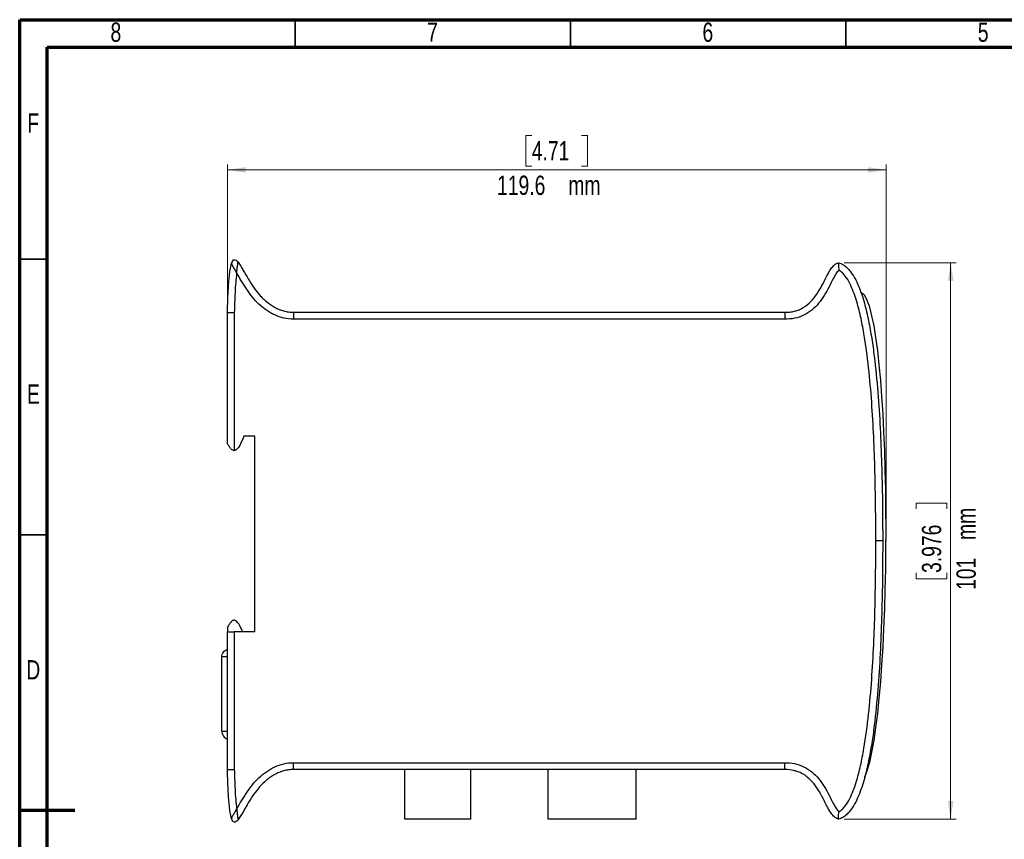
# Model space of a CAD drawing. Header units: millimetres. Extents: x 15 to 415, y 5 to 292.
# Tile 2 of 3: x 15 to 194, y 143 to 292. Entities that reach past the tile are written whole.
import ezdxf

# ---------------------------------------------------------------- set-up
doc = ezdxf.new("R2010")
doc.units = ezdxf.units.MM
doc.header["$PDSIZE"] = -1
doc.styles.add('SLDTEXTSTYLE0', font='TXT', dxfattribs={"width": 0.75})
doc.dimstyles.new('SLDDIMSTYLE0', dxfattribs={"dimtxt": 3.5, "dimasz": 3.302, "dimexe": 0, "dimexo": 0.0625, "dimgap": 0.875, "dimtad": 1, "dimdec": 1, "dimrnd": 1e-09, "dimzin": 12, "dimdsep": 46, "dimtxsty": 'SLDTEXTSTYLE0', "dimsah": 1, "dimcen": 0.09, "dimadec": 0, "dimazin": 3, "dimtfac": 1, "dimtdec": 1, "dimtofl": 0, "dimtmove": 0, "dimatfit": 3, "dimfxl": 1, "dimfrac": 2, "dimtolj": 1, "dimtzin": 12, "dimarcsym": 0})
doc.dimstyles.new('SLDDIMSTYLE1', dxfattribs={"dimtxt": 3.5, "dimasz": 3.302, "dimexe": 0, "dimexo": 0.0625, "dimgap": 0.875, "dimtad": 1, "dimdec": 3, "dimrnd": 1e-09, "dimzin": 12, "dimdsep": 46, "dimtxsty": 'SLDTEXTSTYLE0', "dimsah": 1, "dimcen": 0.09, "dimadec": 0, "dimazin": 3, "dimtfac": 1, "dimtdec": 3, "dimtofl": 0, "dimtmove": 0, "dimatfit": 3, "dimfxl": 1, "dimfrac": 2, "dimtolj": 1, "dimtzin": 12, "dimarcsym": 0})

# ---------------------------------------------------------------- blocks, each defined once
blk = doc.blocks.new('_D')
at = {"color": 7, "linetype": 'Continuous', "lineweight": 0}
for p, q in [((107.99, 271), (106.93, 271)), ((106.93, 271), (106.93, 265.44)), ((117.04, 271), (118.11, 271)), ((118.11, 271), (118.11, 265.44)), ((52.72, 239.88), (52.72, 265.74)), ((172.32, 264.74), (52.72, 264.74)), ((106.93, 265.44), (107.99, 265.44)), ((118.11, 265.44), (117.04, 265.44)), ((172.32, 198.38), (172.32, 265.74))]:
    blk.add_line(p, q, dxfattribs=at)
at = {"color": 7, "linetype": 'Continuous', "lineweight": 18}
for points in [[(52.72, 264.74), (56.02, 264.23), (56.02, 265.24)], [(172.32, 264.74), (169.02, 265.24), (169.02, 264.23)]]:
    blk.add_solid(points, dxfattribs=at)
at = {"color": 7, "linetype": 'Continuous', "lineweight": 18, "char_height": 3.5, "attachment_point": 1, "style": 'SLDTEXTSTYLE0'}
for s, insert in [('4.71', (107.99, 269.95)), ('119.6', (101.68, 263.69)), ('mm', (114.63, 263.69))]:
    blk.add_mtext(s, dxfattribs=dict(at, insert=insert))
blk = doc.blocks.new('_D_1')
at = {"color": 7, "linetype": 'Continuous', "lineweight": 0}
for p, q in [((164.72, 247.88), (185.06, 247.88)), ((184.06, 247.88), (184.06, 146.88)), ((177.79, 203.2), (177.79, 204.26)), ((177.79, 204.26), (183.35, 204.26)), ((183.35, 204.26), (183.35, 203.2)), ((177.79, 191.56), (177.79, 190.49)), ((183.35, 190.49), (183.35, 191.56)), ((177.79, 190.49), (183.35, 190.49)), ((164.72, 146.88), (185.06, 146.88))]:
    blk.add_line(p, q, dxfattribs=at)
at = {"color": 7, "linetype": 'Continuous', "lineweight": 18}
for points in [[(184.06, 247.88), (183.55, 244.58), (184.57, 244.58)], [(184.06, 146.88), (184.57, 150.18), (183.55, 150.18)]]:
    blk.add_solid(points, dxfattribs=at)
at = {"color": 7, "linetype": 'Continuous', "lineweight": 18, "char_height": 3.5, "attachment_point": 1, "rotation": 90, "style": 'SLDTEXTSTYLE0'}
for s, insert in [('mm', (185.11, 197.55)), ('3.976', (178.84, 191.56)), ('101', (185.11, 188.48))]:
    blk.add_mtext(s, dxfattribs=dict(at, insert=insert))

msp = doc.modelspace()

# ---------------------------------------------------------------- linework, layer by layer
at = {"color": 7, "linetype": 'Continuous', "lineweight": 70}
for p, q in [((15, 292), (415, 292)), ((15, 5), (15, 292)), ((20, 287), (410, 287)), ((20, 10), (20, 287)), ((15, 148.5), (25, 148.5))]:
    msp.add_line(p, q, dxfattribs=at)
at = {"color": 7, "linetype": 'Continuous', "lineweight": 35}
for p, q in [((65, 292), (65, 287)), ((115, 292), (115, 287)), ((165, 292), (165, 287)), ((15, 248.5), (20, 248.5)), ((15, 198.5), (20, 198.5))]:
    msp.add_line(p, q, dxfattribs=at)
at = {"color": 7, "linetype": 'Continuous', "lineweight": 25}
for p, q in [((53.5276, 247.88), (53.4502, 247.69)), ((54.6849, 247.9095), (54.5839, 248.029)), ((168.4534, 241.9541), (168.4534, 241.9625)), ((52.7154, 215.0343), (52.7154, 238.878)), ((53.9654, 238.8594), (53.9654, 213.7533)), ((63.2154, 239.0528), (62.8746, 239.1758)), ((64.7154, 238.878), (153.9372, 238.878)), ((153.9372, 238.878), (153.9372, 237.628)), ((153.9372, 237.628), (64.7187, 237.628)), ((57.7154, 216.378), (55.7154, 216.378)), ((57.7154, 180.878), (57.7154, 216.378)), ((171.7154, 197.378), (170.4654, 197.378)), ((52.7154, 181.7217), (52.7154, 180.878)), ((52.7154, 155.878), (52.7154, 180.878)), ((52.7154, 180.878), (53.9654, 180.878)), ((53.9654, 180.878), (53.9654, 155.8966)), ((57.7154, 180.878), (53.9654, 180.878)), ((52.7154, 176.3195), (51.7154, 176.3195)), ((51.7154, 162.8195), (51.7154, 176.3195)), ((51.7154, 162.8195), (52.7154, 162.8195)), ((153.9372, 155.878), (64.7154, 155.878)), ((64.7187, 157.128), (153.9372, 157.128)), ((84.9534, 146.878), (84.9534, 155.878)), ((96.9534, 146.878), (96.9534, 155.878)), ((110.9534, 146.878), (110.9534, 155.878)), ((126.9534, 146.878), (126.9534, 155.878)), ((153.9372, 155.878), (153.9372, 157.128)), ((168.4534, 154.4625), (168.4534, 154.6159)), ((57.7154, 151.6522), (57.6461, 151.5478)), ((56.3127, 149.4832), (56.1332, 149.1764)), ((53.4965, 146.9427), (53.4311, 147.1518)), ((54.9337, 147.1958), (54.6384, 146.7822)), ((96.9534, 146.878), (84.9534, 146.878)), ((126.9534, 146.878), (110.9534, 146.878))]:
    msp.add_line(p, q, dxfattribs=at)
at = {"color": 7, "linetype": 'Continuous', "lineweight": 25, "flags": 128}
msp.add_lwpolyline([(167.7761, 242.5544), (168.1213, 242.3155), (168.4534, 241.9541)], dxfattribs=at)
at = {"color": 7, "linetype": 'Continuous', "lineweight": 25}
for points in [[(53.4624, 247.74), (53.7595, 248.669), (54.1455, 248.5905), (54.6489, 247.9631)], [(168.4534, 154.4625), (173.6178, 165.7636), (173.6178, 234.0646), (168.4534, 241.9625)], [(55.7154, 216.378), (54.9496, 214.4985), (54.4326, 213.7725), (53.9654, 213.7533)], [(54.6489, 146.7929), (54.1455, 146.1655), (53.7595, 146.087), (53.4624, 147.0161)]]:
    msp.add_open_spline(points, degree=3, dxfattribs=at)
for points, knots in [([(52.7154, 238.878), (52.7595, 240.3622), (52.8139, 241.8467), (52.9494, 244.0678), (53.0031, 244.8073), (53.1197, 245.9128), (53.1645, 246.2807), (53.2516, 246.8305), (53.284, 247.0134), (53.3608, 247.3779), (53.4047, 247.5597), (53.4624, 247.74)], [0, 0, 0, 0, 0.5, 0.5, 0.75, 0.75, 0.875, 0.875, 0.9375, 0.9375, 1, 1, 1, 1]), ([(54.4008, 246.0635), (54.3902, 246.082), (54.3796, 246.1006), (54.3583, 246.1379), (54.3477, 246.1566), (54.3155, 246.213), (54.2939, 246.2507), (54.2505, 246.3261), (54.2287, 246.3638), (54.1961, 246.4199), (54.1853, 246.4386), (54.1637, 246.4758), (54.153, 246.4943), (54.1199, 246.5513), (54.0974, 246.5902), (54.0524, 246.668), (54.03, 246.7068), (53.9857, 246.7838), (53.9638, 246.8219), (53.9208, 246.8969), (53.8998, 246.9338), (53.8675, 246.9904), (53.8558, 247.0111), (53.8323, 247.0524), (53.8207, 247.073), (53.7859, 247.1346), (53.7631, 247.1752), (53.7188, 247.2546), (53.6976, 247.2931), (53.6673, 247.3481), (53.6576, 247.366), (53.6386, 247.4007), (53.6295, 247.4176), (53.6091, 247.4555), (53.598, 247.4762), (53.577, 247.5157), (53.567, 247.5345), (53.539, 247.588), (53.5226, 247.6198), (53.4947, 247.6747), (53.4831, 247.6979), (53.471, 247.7223), (53.4678, 247.7288), (53.4635, 247.7376), (53.4624, 247.74), (53.4624, 247.74)], [0, 0, 0, 0, 0.02565767, 0.02565767, 0.05131534, 0.05131534, 0.10263069, 0.10263069, 0.15394603, 0.15394603, 0.17960371, 0.17960371, 0.20526138, 0.20526138, 0.2592072, 0.2592072, 0.31315303, 0.31315303, 0.36709885, 0.36709885, 0.42104467, 0.42104467, 0.45210788, 0.45210788, 0.48317109, 0.48317109, 0.5452975, 0.5452975, 0.60742391, 0.60742391, 0.63848712, 0.63848712, 0.66955032, 0.66955032, 0.71085653, 0.71085653, 0.75216274, 0.75216274, 0.83477516, 0.83477516, 0.91738758, 0.91738758, 0.95869379, 0.95869379, 1, 1, 1, 1]), ([(54.4008, 246.0635), (54.4081, 246.1253), (54.422, 246.2426), (54.4421, 246.4082), (54.4597, 246.5536), (54.4843, 246.7517), (54.5171, 246.9939), (54.5578, 247.2839), (54.5955, 247.5411), (54.6207, 247.727), (54.6352, 247.8424), (54.643, 247.9101), (54.6479, 247.9547), (54.6486, 247.9603), (54.6489, 247.9631)], [0, 0, 0, 0, 0.07398412, 0.14021681, 0.19870866, 0.24944812, 0.38104561, 0.49826063, 0.62584573, 0.74529108, 0.8092931, 0.87268977, 0.93599184, 1, 1, 1, 1]), ([(54.6489, 247.9631), (54.8347, 247.7315), (54.9958, 247.484), (55.3094, 246.9836), (55.46, 246.7294), (55.9084, 245.9647), (56.2029, 245.4518), (56.8131, 244.4409), (57.128, 243.9425), (57.7989, 242.9749), (58.1545, 242.5054), (58.7412, 241.8392), (58.9456, 241.6234), (59.3736, 241.2055), (59.5966, 241.0044), (60.2853, 240.4341), (60.7738, 240.0945), (61.5607, 239.6604), (61.8313, 239.5291), (62.3797, 239.3008), (62.6589, 239.203), (63.2283, 239.0432), (63.5185, 238.9812), (64.1112, 238.8976), (64.4137, 238.8763), (64.7154, 238.878)], [0, 0, 0, 0, 0.0625, 0.0625, 0.125, 0.125, 0.25, 0.25, 0.375, 0.375, 0.5, 0.5, 0.5625, 0.5625, 0.625, 0.625, 0.75, 0.75, 0.8125, 0.8125, 0.875, 0.875, 0.9375, 0.9375, 1, 1, 1, 1]), ([(153.9372, 238.878), (154.0833, 238.878), (154.2323, 238.8819), (154.5255, 238.898), (154.6715, 238.9102), (155.1074, 238.96), (155.3954, 239.0108), (155.9651, 239.1527), (156.2489, 239.2448), (156.7922, 239.4668), (157.0535, 239.5969), (157.8069, 240.0425), (158.2723, 240.4197), (159.089, 241.2553), (159.448, 241.7162), (160.1036, 242.6927), (160.3966, 243.2036), (160.95, 244.24), (161.2102, 244.7673), (161.6138, 245.5508), (161.7507, 245.8107), (162.0404, 246.3217), (162.1933, 246.5736), (162.5338, 247.0518), (162.7229, 247.281), (163.0545, 247.5671), (163.1745, 247.6536), (163.4337, 247.7939), (163.5704, 247.8465), (163.7154, 247.878)], [0, 0, 0, 0, 0.03125, 0.03125, 0.0625, 0.0625, 0.125, 0.125, 0.1875, 0.1875, 0.25, 0.25, 0.375, 0.375, 0.5, 0.5, 0.625, 0.625, 0.75, 0.75, 0.8125, 0.8125, 0.875, 0.875, 0.9375, 0.9375, 0.96875, 0.96875, 1, 1, 1, 1]), ([(163.7154, 247.878), (163.7154, 247.878), (163.7152, 247.8689), (163.7144, 247.8331), (163.7138, 247.806), (163.7118, 247.7009), (163.71, 247.5969), (163.7098, 247.3434), (163.7113, 247.1917), (163.7265, 246.869), (163.7417, 246.6955), (163.7616, 246.5262)], [0, 0, 0, 0, 0.125, 0.125, 0.25, 0.25, 0.5, 0.5, 0.75, 0.75, 1, 1, 1, 1]), ([(163.7154, 247.878), (163.8475, 247.8427), (163.9791, 247.7974), (164.2313, 247.6914), (164.3537, 247.6303), (164.7109, 247.4247), (164.9334, 247.259), (165.3425, 246.8953), (165.5326, 246.6945), (165.8843, 246.273), (166.0456, 246.0531), (166.4983, 245.3737), (166.7592, 244.8951), (167.2315, 243.9067), (167.4406, 243.401), (168.0131, 241.8649), (168.3241, 240.8129), (168.8662, 238.6979), (169.0968, 237.6314), (169.507, 235.4872), (169.6861, 234.4086), (170.0073, 232.2474), (170.1491, 231.1648), (170.5327, 227.9125), (170.7332, 225.7383), (171.0646, 221.3827), (171.1948, 219.2017), (171.405, 214.84), (171.4849, 212.6584), (171.668, 206.1121), (171.7154, 201.7457), (171.7154, 197.378)], [0, 0, 0, 0, 0.0078125, 0.0078125, 0.015625, 0.015625, 0.03125, 0.03125, 0.046875, 0.046875, 0.0625, 0.0625, 0.09375, 0.09375, 0.125, 0.125, 0.1875, 0.1875, 0.25, 0.25, 0.3125, 0.3125, 0.375, 0.375, 0.5, 0.5, 0.625, 0.625, 0.75, 0.75, 1, 1, 1, 1]), ([(54.4008, 246.0635), (54.3213, 245.4668), (54.2672, 244.8671), (54.1753, 243.6675), (54.139, 243.0671), (54.0447, 241.2649), (54.0012, 240.0622), (53.9654, 238.8594)], [0, 0, 0, 0, 0.25, 0.25, 0.5, 0.5, 1, 1, 1, 1]), ([(64.7187, 237.628), (64.1284, 237.625), (63.5464, 237.6932), (62.3972, 237.9588), (61.8465, 238.1523), (61.0533, 238.5172), (60.7942, 238.6514), (60.2861, 238.9437), (60.037, 239.1019), (59.3165, 239.6015), (58.8669, 239.97), (58.0208, 240.7678), (57.6228, 241.1997), (56.8834, 242.1088), (56.5421, 242.5823), (55.8936, 243.5523), (55.5867, 244.0489), (54.9887, 245.0528), (54.6989, 245.5606), (54.4008, 246.0635)], [0, 0, 0, 0, 0.125, 0.125, 0.25, 0.25, 0.3125, 0.3125, 0.375, 0.375, 0.5, 0.5, 0.625, 0.625, 0.75, 0.75, 0.875, 0.875, 1, 1, 1, 1]), ([(163.7616, 246.5262), (163.6496, 246.4298), (163.5539, 246.3166), (163.3752, 246.0832), (163.2928, 245.9614), (163.0563, 245.5882), (162.9138, 245.331), (162.4994, 244.5523), (162.2407, 244.0234), (161.6988, 242.9793), (161.417, 242.4631), (160.7966, 241.4621), (160.4589, 240.979), (159.7113, 240.0818), (159.3005, 239.6657), (158.3781, 238.9219), (157.8839, 238.6089), (156.8279, 238.1082), (156.2592, 237.9201), (155.1123, 237.6821), (154.5289, 237.628), (153.9372, 237.628)], [0, 0, 0, 0, 0.03125, 0.03125, 0.0625, 0.0625, 0.125, 0.125, 0.25, 0.25, 0.375, 0.375, 0.5, 0.5, 0.625, 0.625, 0.75, 0.75, 0.875, 0.875, 1, 1, 1, 1]), ([(170.4654, 197.378), (170.4654, 201.5764), (170.4214, 205.7735), (170.1973, 214.1639), (170.0197, 218.3581), (169.5706, 224.6414), (169.39, 226.7325), (168.9344, 230.9047), (168.6607, 232.988), (168.1259, 236.0923), (167.9267, 237.1224), (167.466, 239.1688), (167.2052, 240.1855), (166.7335, 241.6921), (166.5632, 242.1894), (166.1848, 243.1695), (165.9763, 243.6542), (165.5021, 244.5918), (165.239, 245.0444), (164.7642, 245.6732), (164.5907, 245.8759), (164.2089, 246.2397), (163.9984, 246.404), (163.7616, 246.5262)], [0, 0, 0, 0, 0.25, 0.25, 0.5, 0.5, 0.625, 0.625, 0.75, 0.75, 0.8125, 0.8125, 0.875, 0.875, 0.90625, 0.90625, 0.9375, 0.9375, 0.96875, 0.96875, 0.984375, 0.984375, 1, 1, 1, 1]), ([(52.7154, 238.878), (52.7154, 238.878), (52.7479, 238.8775), (52.8733, 238.8757), (52.966, 238.8743), (53.1965, 238.8709), (53.3359, 238.8688), (53.6364, 238.8643), (53.8027, 238.8618), (53.9654, 238.8594)], [0, 0, 0, 0, 0.25, 0.25, 0.5, 0.5, 0.75, 0.75, 1, 1, 1, 1]), ([(64.7154, 238.878), (64.7154, 238.878), (64.7155, 238.8455), (64.7158, 238.7201), (64.7161, 238.6273), (64.7167, 238.3967), (64.7171, 238.2573), (64.7179, 237.9566), (64.7183, 237.7909), (64.7187, 237.628)], [0, 0, 0, 0, 0.25, 0.25, 0.5, 0.5, 0.75, 0.75, 1, 1, 1, 1]), ([(53.9654, 213.7533), (53.8634, 213.7491), (53.7648, 213.7807), (53.5931, 213.8769), (53.5177, 213.9403), (53.3135, 214.1403), (53.2013, 214.2906), (53.0513, 214.5046), (53.0045, 214.5747), (52.9167, 214.7097), (52.8753, 214.7751), (52.8035, 214.8902), (52.7723, 214.941), (52.7284, 215.0128), (52.7154, 215.0343), (52.7154, 215.0343)], [0, 0, 0, 0, 0.125, 0.125, 0.25, 0.25, 0.5, 0.5, 0.625, 0.625, 0.75, 0.75, 0.875, 0.875, 1, 1, 1, 1]), ([(171.7154, 197.378), (171.7154, 193.0103), (171.668, 188.6439), (171.4849, 182.0976), (171.405, 179.916), (171.1948, 175.5543), (171.0646, 173.3733), (170.7332, 169.0177), (170.5327, 166.8436), (170.1491, 163.5912), (170.0073, 162.5086), (169.6861, 160.3474), (169.507, 159.2688), (169.0968, 157.1246), (168.8662, 156.0581), (168.3241, 153.9431), (168.0131, 152.8911), (167.4406, 151.355), (167.2315, 150.8493), (166.7592, 149.8609), (166.4983, 149.3823), (166.0456, 148.7029), (165.8843, 148.483), (165.5326, 148.0615), (165.3425, 147.8607), (164.9334, 147.497), (164.7109, 147.3314), (164.2346, 147.0572), (163.9832, 146.9496), (163.7154, 146.878)], [0, 0, 0, 0, 0.25, 0.25, 0.375, 0.375, 0.5, 0.5, 0.625, 0.625, 0.6875, 0.6875, 0.75, 0.75, 0.8125, 0.8125, 0.875, 0.875, 0.90625, 0.90625, 0.9375, 0.9375, 0.953125, 0.953125, 0.96875, 0.96875, 0.984375, 0.984375, 1, 1, 1, 1]), ([(163.7616, 148.2298), (163.9984, 148.352), (164.2089, 148.5163), (164.5907, 148.8801), (164.7642, 149.0828), (165.239, 149.7116), (165.5021, 150.1642), (165.9763, 151.1018), (166.1848, 151.5865), (166.5632, 152.5667), (166.7335, 153.0639), (167.2052, 154.5705), (167.466, 155.5872), (167.9267, 157.6336), (168.1259, 158.6637), (168.6607, 161.768), (168.9344, 163.8513), (169.39, 168.0235), (169.5706, 170.1146), (170.0197, 176.3979), (170.1973, 180.5921), (170.4214, 188.9825), (170.4654, 193.1796), (170.4654, 197.378)], [0, 0, 0, 0, 0.015625, 0.015625, 0.03125, 0.03125, 0.0625, 0.0625, 0.09375, 0.09375, 0.125, 0.125, 0.1875, 0.1875, 0.25, 0.25, 0.375, 0.375, 0.5, 0.5, 0.75, 0.75, 1, 1, 1, 1]), ([(55.5001, 180.878), (55.4459, 181.0065), (55.2923, 181.3704), (55.0288, 181.9004), (54.7383, 182.3923), (54.4867, 182.713), (54.2747, 182.9031), (54.0721, 182.9992), (53.8843, 183.0093), (53.6456, 182.9326), (53.3609, 182.6805), (53.0417, 182.2517), (52.8316, 181.9105), (52.7154, 181.7217)], [0, 0, 0, 0, 0.09172323, 0.2597253, 0.38895536, 0.46666137, 0.52698208, 0.57479046, 0.61093271, 0.64787383, 0.73682155, 0.85435727, 1, 1, 1, 1]), ([(51.7154, 176.3195), (51.7154, 176.4749), (51.739, 176.6263), (51.8326, 176.9211), (51.9016, 177.0595), (52.1684, 177.437), (52.4262, 177.6315), (52.7154, 177.7337)], [0, 0, 0, 0, 0.25, 0.25, 0.5, 0.5, 1, 1, 1, 1]), ([(51.7154, 162.8195), (51.7154, 162.6641), (51.739, 162.5128), (51.8326, 162.218), (51.9016, 162.0796), (52.1684, 161.7021), (52.4262, 161.5076), (52.7154, 161.4053)], [0, 0, 0, 0, 0.25, 0.25, 0.5, 0.5, 1, 1, 1, 1]), ([(52.7154, 155.878), (52.7154, 155.878), (52.7479, 155.8785), (52.8733, 155.8804), (52.966, 155.8817), (53.1965, 155.8852), (53.3359, 155.8872), (53.6364, 155.8917), (53.8027, 155.8942), (53.9654, 155.8966)], [0, 0, 0, 0, 0.25, 0.25, 0.5, 0.5, 0.75, 0.75, 1, 1, 1, 1]), ([(53.4624, 147.0161), (53.4054, 147.1941), (53.3617, 147.3746), (53.2849, 147.7377), (53.2525, 147.9203), (53.1652, 148.47), (53.1201, 148.8392), (53.0032, 149.9475), (52.9494, 150.6878), (52.8138, 152.9101), (52.7595, 154.3938), (52.7154, 155.878)], [0, 0, 0, 0, 0.0625, 0.0625, 0.125, 0.125, 0.25, 0.25, 0.5, 0.5, 1, 1, 1, 1]), ([(53.9654, 155.8966), (54.0012, 154.6938), (54.0447, 153.4911), (54.139, 151.6889), (54.1753, 151.0885), (54.2672, 149.8889), (54.3213, 149.2892), (54.4008, 148.6925)], [0, 0, 0, 0, 0.5, 0.5, 0.75, 0.75, 1, 1, 1, 1]), ([(54.4008, 148.6925), (54.6989, 149.1954), (54.9887, 149.7032), (55.5867, 150.7071), (55.8936, 151.2037), (56.5421, 152.1737), (56.8834, 152.6473), (57.6228, 153.5563), (58.0208, 153.9882), (58.8669, 154.786), (59.3165, 155.1545), (60.037, 155.6541), (60.2861, 155.8123), (60.7942, 156.1046), (61.0533, 156.2388), (61.8465, 156.6037), (62.3972, 156.7972), (63.5464, 157.0628), (64.1284, 157.131), (64.7187, 157.128)], [0, 0, 0, 0, 0.125, 0.125, 0.25, 0.25, 0.375, 0.375, 0.5, 0.5, 0.625, 0.625, 0.6875, 0.6875, 0.75, 0.75, 0.875, 0.875, 1, 1, 1, 1]), ([(64.7154, 155.878), (64.5674, 155.8788), (64.4162, 155.8741), (64.1196, 155.8539), (63.9722, 155.8386), (63.5325, 155.7773), (63.2426, 155.7162), (62.669, 155.5564), (62.385, 155.4572), (61.8371, 155.2296), (61.5712, 155.1008), (61.0536, 154.8165), (60.802, 154.661), (60.3117, 154.3255), (60.0725, 154.1448), (59.3855, 153.5785), (58.9639, 153.1666), (58.1821, 152.2848), (57.8224, 151.8133), (57.1432, 150.8371), (56.8256, 150.3352), (56.2112, 149.3184), (55.9152, 148.803), (55.4645, 148.0341), (55.3131, 147.7785), (54.9978, 147.2751), (54.836, 147.0261), (54.6489, 146.7929)], [0, 0, 0, 0, 0.03125, 0.03125, 0.0625, 0.0625, 0.125, 0.125, 0.1875, 0.1875, 0.25, 0.25, 0.3125, 0.3125, 0.375, 0.375, 0.5, 0.5, 0.625, 0.625, 0.75, 0.75, 0.875, 0.875, 0.9375, 0.9375, 1, 1, 1, 1]), ([(64.7154, 155.878), (64.7154, 155.878), (64.7155, 155.9105), (64.7158, 156.0359), (64.7161, 156.1287), (64.7167, 156.3593), (64.7171, 156.4987), (64.7179, 156.7994), (64.7183, 156.9651), (64.7187, 157.128)], [0, 0, 0, 0, 0.25, 0.25, 0.5, 0.5, 0.75, 0.75, 1, 1, 1, 1]), ([(153.9372, 157.128), (154.5289, 157.128), (155.1123, 157.0739), (156.2592, 156.8359), (156.8279, 156.6478), (157.8839, 156.1471), (158.3781, 155.8341), (159.3005, 155.0903), (159.7113, 154.6742), (160.4589, 153.777), (160.7966, 153.294), (161.417, 152.2929), (161.6988, 151.7767), (162.2407, 150.7326), (162.4994, 150.2037), (162.9138, 149.425), (163.0563, 149.1678), (163.2928, 148.7946), (163.3752, 148.6728), (163.5539, 148.4394), (163.6496, 148.3262), (163.7616, 148.2298)], [0, 0, 0, 0, 0.125, 0.125, 0.25, 0.25, 0.375, 0.375, 0.5, 0.5, 0.625, 0.625, 0.75, 0.75, 0.875, 0.875, 0.9375, 0.9375, 0.96875, 0.96875, 1, 1, 1, 1]), ([(163.7154, 146.878), (163.5724, 146.9091), (163.4337, 146.9621), (163.1745, 147.1025), (163.0545, 147.1889), (162.7229, 147.475), (162.5338, 147.7042), (162.1933, 148.1824), (162.0404, 148.4343), (161.7507, 148.9453), (161.6138, 149.2052), (161.2102, 149.9887), (160.95, 150.516), (160.3966, 151.5524), (160.1036, 152.0633), (159.448, 153.0398), (159.089, 153.5007), (158.2723, 154.3363), (157.8069, 154.7135), (157.0535, 155.1591), (156.7922, 155.2892), (156.2489, 155.5112), (155.9651, 155.6033), (155.1105, 155.8161), (154.5286, 155.878), (153.9372, 155.878)], [0, 0, 0, 0, 0.03125, 0.03125, 0.0625, 0.0625, 0.125, 0.125, 0.1875, 0.1875, 0.25, 0.25, 0.375, 0.375, 0.5, 0.5, 0.625, 0.625, 0.75, 0.75, 0.8125, 0.8125, 0.875, 0.875, 1, 1, 1, 1]), ([(53.4624, 147.0161), (53.4628, 147.0169), (53.4636, 147.0185), (53.4702, 147.0318), (53.4805, 147.0525), (53.4947, 147.081), (53.5126, 147.1164), (53.534, 147.1582), (53.5774, 147.2416), (53.6578, 147.3925), (53.7844, 147.6193), (53.9293, 147.8751), (54.0826, 148.1407), (54.2149, 148.3679), (54.3198, 148.5507), (54.3721, 148.6423), (54.4008, 148.6925)], [0, 0, 0, 0, 0.03634114, 0.07231657, 0.10811424, 0.14389263, 0.17977459, 0.21585008, 0.25218397, 0.37099424, 0.49859668, 0.61647523, 0.74930137, 0.87482566, 0.93139665, 1, 1, 1, 1]), ([(54.4008, 148.6925), (54.4033, 148.6715), (54.4058, 148.6503), (54.4109, 148.6077), (54.4135, 148.5863), (54.4212, 148.522), (54.4264, 148.479), (54.4367, 148.3932), (54.4418, 148.3504), (54.4495, 148.2866), (54.452, 148.2654), (54.4571, 148.2233), (54.4597, 148.2024), (54.4677, 148.1376), (54.4733, 148.0934), (54.4846, 148.005), (54.4904, 147.9609), (54.502, 147.8734), (54.5079, 147.8301), (54.5195, 147.7447), (54.5253, 147.7028), (54.5344, 147.6383), (54.5377, 147.6146), (54.5444, 147.5674), (54.5478, 147.5439), (54.5578, 147.4738), (54.5645, 147.4276), (54.5774, 147.3379), (54.5836, 147.2942), (54.5925, 147.2318), (54.5954, 147.2115), (54.6009, 147.1721), (54.6036, 147.153), (54.6095, 147.1104), (54.6126, 147.0872), (54.6186, 147.0429), (54.6214, 147.0218), (54.6292, 146.9619), (54.6336, 146.9264), (54.6409, 146.8652), (54.6438, 146.8395), (54.6468, 146.8124), (54.6476, 146.8052), (54.6486, 146.7955), (54.6489, 146.7929), (54.6489, 146.7929)], [0, 0, 0, 0, 0.02561254, 0.02561254, 0.05122508, 0.05122508, 0.10245015, 0.10245015, 0.15367523, 0.15367523, 0.17928777, 0.17928777, 0.20490031, 0.20490031, 0.25894055, 0.25894055, 0.31298078, 0.31298078, 0.36702102, 0.36702102, 0.42106126, 0.42106126, 0.45223424, 0.45223424, 0.48340723, 0.48340723, 0.5457532, 0.5457532, 0.60809917, 0.60809917, 0.63927215, 0.63927215, 0.67044514, 0.67044514, 0.71163949, 0.71163949, 0.75283385, 0.75283385, 0.83522257, 0.83522257, 0.91761128, 0.91761128, 0.95880564, 0.95880564, 1, 1, 1, 1]), ([(163.7154, 146.878), (163.7154, 146.878), (163.7152, 146.8871), (163.7144, 146.9229), (163.7138, 146.95), (163.7118, 147.0552), (163.71, 147.1591), (163.7098, 147.4127), (163.7113, 147.5643), (163.7265, 147.887), (163.7417, 148.0605), (163.7616, 148.2298)], [0, 0, 0, 0, 0.125, 0.125, 0.25, 0.25, 0.5, 0.5, 0.75, 0.75, 1, 1, 1, 1])]:
    msp.add_open_spline(points, degree=3, knots=knots, dxfattribs=at)
at = {"color": 7, "linetype": 'Continuous', "lineweight": 0}
msp.add_point((172.3216, 197.378), dxfattribs=at)

# ---------------------------------------------------------------- texts
at = {"color": 7, "linetype": 'Continuous', "lineweight": 0, "char_height": 3.5, "attachment_point": 2, "style": 'SLDTEXTSTYLE0'}
for s, insert in [('8', (32.4648, 291.4858)), ('7', (89.9648, 291.4858)), ('6', (139.9648, 291.4858)), ('5', (189.9648, 291.4858)), ('F', (17.4635, 274.9858)), ('E', (17.5061, 225.792)), ('D', (17.4599, 175.7358))]:
    msp.add_mtext(s, dxfattribs=dict(at, insert=insert))

# ---------------------------------------------------------------- dimensions: what is measured, and where the dimension line sits
at = {"color": 7, "linetype": 'Continuous', "lineweight": 18}
dim = msp.add_linear_dim(base=(52.7154, 259.1754), p1=(172.3216, 197.378), p2=(52.7154, 238.878), text='<> mm', dimstyle='SLDDIMSTYLE0', dxfattribs=at)
dim.commit()
dim.dimension.update_dxf_attribs({"geometry": '_D', "text_midpoint": (112.5185, 259.1754), "dimtype": 160})
dim = msp.add_linear_dim(base=(189.6178, 146.878), p1=(163.7154, 247.878), p2=(163.7154, 146.878), angle=90, text='<> mm', dimstyle='SLDDIMSTYLE1', dxfattribs=at)
dim.commit()
dim.dimension.update_dxf_attribs({"geometry": '_D_1', "text_midpoint": (189.6178, 197.378), "dimtype": 160})

doc.saveas('drawing.dxf')
